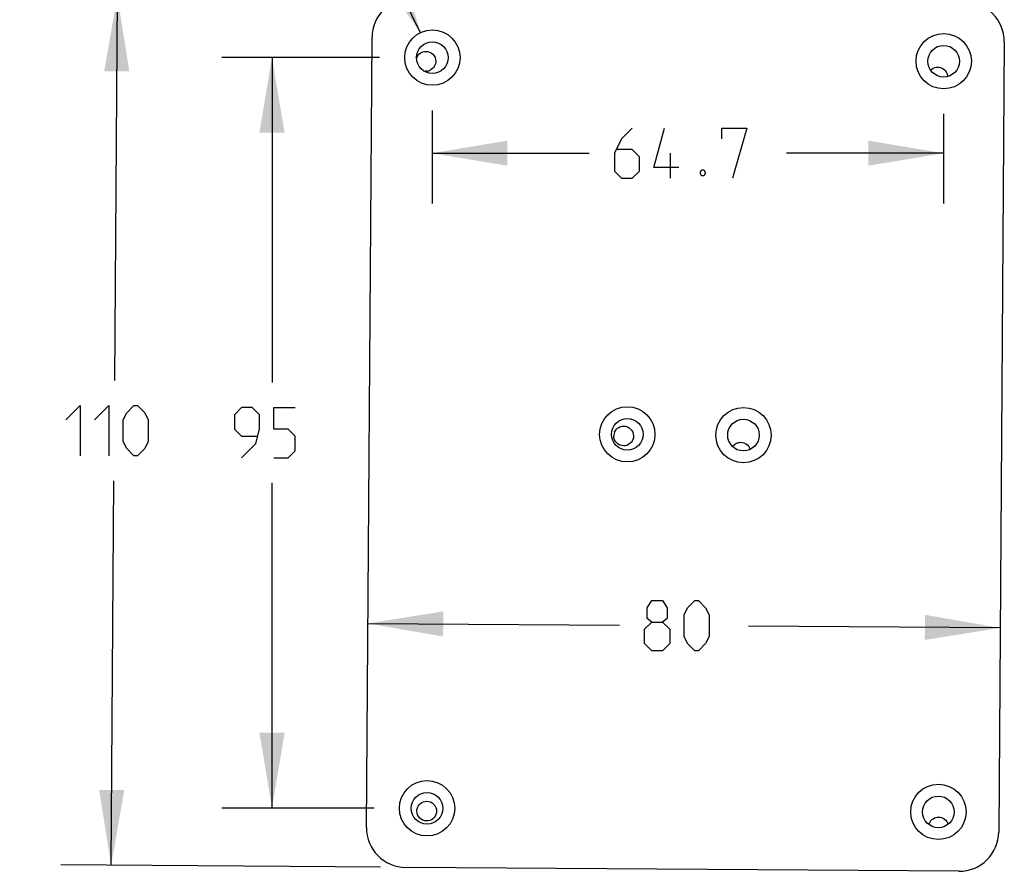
# Model space of a CAD drawing. Header units: inches. Extents: x 0 to 17, y 0 to 11.
# Tile 4 of 29: x 6.3 to 8.8, y 3.1 to 5.2. Entities that reach past the tile are written whole.
import ezdxf

# ---------------------------------------------------------------- set-up
doc = ezdxf.new("R2010")
doc.units = ezdxf.units.IN
doc.header["$LTSCALE"] = 0.935
doc.header["$MEASUREMENT"] = 0
doc.layers.get('0').update_dxf_attribs({"linetype": 'CONTINUOUS'})
doc.styles.add('TEXTSTYLE_2', font='txt', dxfattribs={"width": 0.8})
doc.dimstyles.new('DIMSTYLE_2', dxfattribs={"dimtxt": 0.125, "dimasz": 0.1875, "dimexe": 0.125, "dimexo": 0.0625, "dimgap": 0.0625, "dimtad": 0, "dimtih": 1, "dimtoh": 1, "dimlfac": 2, "dimzin": 4, "dimdsep": 46, "dimtxsty": 'TEXTSTYLE_2', "dimblk": '_FILLED', "dimblk1": '_FILLED', "dimblk2": '_FILLED', "dimcen": 0.09, "dimazin": 1, "dimtfac": 1, "dimtofl": 0, "dimtmove": 0, "dimatfit": 3, "dimldrblk": '_FILLED', "dimfxl": 1, "dimtolj": 1, "dimtzin": 4, "dimarcsym": 0})
doc.dimstyles.new('DIMSTYLE_4', dxfattribs={"dimtxt": 0.125, "dimasz": 0.1875, "dimexe": 0.125, "dimexo": 0.0625, "dimgap": 0.09, "dimtad": 0, "dimtih": 1, "dimtoh": 1, "dimlfac": 2, "dimzin": 4, "dimdsep": 46, "dimtxsty": 'TEXTSTYLE_2', "dimblk": '_FILLED', "dimblk1": '_FILLED', "dimblk2": '_FILLED', "dimcen": 0.09, "dimazin": 1, "dimtfac": 1, "dimtofl": 0, "dimtmove": 0, "dimatfit": 3, "dimldrblk": '_FILLED', "dimfxl": 1, "dimtolj": 1, "dimtzin": 4, "dimarcsym": 0})

# ---------------------------------------------------------------- blocks, each defined once
blk = doc.blocks.new('_FILLED')
at = {"color": 0, "linetype": 'ByBlock'}
blk.add_solid([(0, 0), (-1, 0.167), (-1, -0.167)], dxfattribs=at)
blk = doc.blocks.new('*D7')
at = {"color": 2, "linetype": 'Continuous', "transparency": 16777216}
for p, q in [((7.2434, 5.2279), (6.4473, 5.2335)), ((6.5723, 5.2326), (6.5655, 4.2749)), ((6.557, 3.0673), (6.5637, 4.0249)), ((7.2281, 3.0626), (6.432, 3.0682))]:
    blk.add_line(p, q, dxfattribs=at)
at = {"color": 2, "linetype": 'Continuous', "transparency": 16777216, "xscale": 0.1875, "yscale": 0.1875, "zscale": 0.1875}
for p, rotation in [((6.5723, 5.2326), 89.5959819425), ((6.557, 3.0673), 269.5959819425)]:
    blk.add_blockref('_FILLED', p, dxfattribs=dict(at, rotation=rotation))
at = {"color": 2, "linetype": 'Continuous', "transparency": 16777216, "insert": (6.5646, 4.2124), "char_height": 0.125, "width": 0.361607, "attachment_point": 2, "line_spacing_factor": 0.9, "style": 'TEXTSTYLE_2'}
blk.add_mtext('{\\ftxt;\\W0.0001;\\H0.0001;\\~}{\\ftxt;\\W1.9285714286;\\H0.125; }{\\ftxt;\\W0.0001;\\H0.0001;\\~}', dxfattribs=at)
blk = doc.blocks.new('*D8')
at = {"color": 2, "linetype": 'Continuous', "transparency": 16777216}
for p, q in [((7.1965, 3.6698), (7.8231, 3.6654)), ((8.7712, 3.6587), (8.1446, 3.6631))]:
    blk.add_line(p, q, dxfattribs=at)
at = {"color": 2, "linetype": 'Continuous', "transparency": 16777216, "xscale": 0.1875, "yscale": 0.1875, "zscale": 0.1875}
for p, rotation in [((7.1965, 3.6698), 179.5959819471), ((8.7712, 3.6587), 359.5959819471)]:
    blk.add_blockref('_FILLED', p, dxfattribs=dict(at, rotation=rotation))
at = {"color": 2, "linetype": 'Continuous', "transparency": 16777216, "insert": (7.9838, 3.7268), "char_height": 0.125, "width": 0.294643, "attachment_point": 2, "line_spacing_factor": 0.9, "style": 'TEXTSTYLE_2'}
blk.add_mtext('{\\ftxt;\\W0.0001;\\H0.0001;\\~}{\\ftxt;\\W1.5714285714;\\H0.125; }{\\ftxt;\\W0.0001;\\H0.0001;\\~}', dxfattribs=at)
blk = doc.blocks.new('*D9')
at = {"color": 2, "linetype": 'Continuous', "transparency": 16777216}
for p, q in [((7.1327, 5.5447), (6.9452, 5.5447)), ((7.3271, 5.1415), (7.1327, 5.5447))]:
    blk.add_line(p, q, dxfattribs=at)
at = {"color": 2, "linetype": 'Continuous', "transparency": 16777216, "xscale": 0.1875, "yscale": 0.1875, "zscale": 0.1875, "rotation": 295.7346534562}
blk.add_blockref('_FILLED', (7.3271, 5.1415), dxfattribs=at)
at = {"color": 2, "linetype": 'Continuous', "transparency": 16777216, "insert": (6.8827, 5.6072), "char_height": 0.125, "width": 0.950893, "attachment_point": 3, "line_spacing_factor": 0.9, "style": 'TEXTSTYLE_2'}
blk.add_mtext('{\\ftxt;\\W0.0001;\\H0.0001;\\~}{\\ftxt;\\W0.7857142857;\\H0.125; }{\\ftxt;\\W0.0001;\\H0.0001;\\~}{\\ftxt;\\W0.0001;\\H0.0001;\\~}{\\ftxt;\\W2.0;\\H0.125; }{\\ftxt;\\W0.0001;\\H0.0001;\\~}{\\ftxt;\\W0.0001;\\H0.0001;\\~}{\\ftxt;\\W2.2857142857;\\H0.125; }{\\ftxt;\\W0.0001;\\H0.0001;\\~}', dxfattribs=at)
blk = doc.blocks.new('*D10')
at = {"color": 2, "linetype": 'Continuous', "transparency": 16777216}
for p, q in [((7.2256, 5.0799), (6.8326, 5.0799)), ((6.9576, 5.0799), (6.9576, 4.2699)), ((6.9576, 3.2099), (6.9576, 4.0199)), ((7.2124, 3.2099), (6.8326, 3.2099))]:
    blk.add_line(p, q, dxfattribs=at)
at = {"color": 2, "linetype": 'Continuous', "transparency": 16777216, "xscale": 0.1875, "yscale": 0.1875, "zscale": 0.1875}
for p, rotation in [((6.9576, 5.0799), 90), ((6.9576, 3.2099), 270)]:
    blk.add_blockref('_FILLED', p, dxfattribs=dict(at, rotation=rotation))
at = {"color": 2, "linetype": 'Continuous', "transparency": 16777216, "insert": (6.9576, 4.2074), "char_height": 0.125, "width": 0.28125, "attachment_point": 2, "line_spacing_factor": 0.9, "style": 'TEXTSTYLE_2'}
blk.add_mtext('{\\ftxt;\\W0.0001;\\H0.0001;\\~}{\\ftxt;\\W1.5;\\H0.125; }{\\ftxt;\\W0.0001;\\H0.0001;\\~}', dxfattribs=at)
blk = doc.blocks.new('*D11')
at = {"color": 2, "linetype": 'Continuous', "transparency": 16777216}
for p, q in [((7.3565, 4.948), (7.3565, 4.7162)), ((8.6301, 4.939), (8.6301, 4.7162)), ((7.3565, 4.8412), (7.7478, 4.8412)), ((8.6301, 4.8412), (8.2388, 4.8412))]:
    blk.add_line(p, q, dxfattribs=at)
at = {"color": 2, "linetype": 'Continuous', "transparency": 16777216, "xscale": 0.1875, "yscale": 0.1875, "zscale": 0.1875, "rotation": 180}
blk.add_blockref('_FILLED', (7.3565, 4.8412), dxfattribs=at)
at = {"color": 2, "linetype": 'Continuous', "transparency": 16777216, "xscale": 0.1875, "yscale": 0.1875, "zscale": 0.1875}
blk.add_blockref('_FILLED', (8.6301, 4.8412), dxfattribs=at)
at = {"color": 2, "linetype": 'Continuous', "transparency": 16777216, "insert": (7.9933, 4.9037), "char_height": 0.125, "width": 0.549107, "attachment_point": 2, "line_spacing_factor": 0.9, "style": 'TEXTSTYLE_2'}
blk.add_mtext('{\\ftxt;\\W0.0001;\\H0.0001;\\~}{\\ftxt;\\W2.9285714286;\\H0.125; }{\\ftxt;\\W0.0001;\\H0.0001;\\~}', dxfattribs=at)

msp = doc.modelspace()

# ---------------------------------------------------------------- linework, layer by layer
at = {"color": 7, "linetype": 'Continuous'}
for p, q in [((7.1929, 3.1612), (7.2068, 5.1297)), ((8.7815, 5.1186), (8.7676, 3.1501)), ((7.3374, 5.0946), (7.3409, 5.0949)), ((8.6122, 5.0553), (8.6157, 5.0555)), ((7.3445, 5.046), (7.341, 5.0457)), ((7.8299, 4.1611), (7.8334, 4.1614)), ((8.1216, 4.1207), (8.1251, 4.121)), ((7.837, 4.1125), (7.8335, 4.1122)), ((7.3393, 3.2266), (7.3428, 3.2269)), ((7.3464, 3.178), (7.3429, 3.1777)), ((8.6141, 3.1873), (8.6176, 3.1875)), ((8.6685, 3.0524), (7.2906, 3.0621))]:
    msp.add_line(p, q, dxfattribs=at)
at = {"color": 2, "linetype": 'Continuous'}
msp.add_line((7.9501, 4.7787), (7.9501, 4.8412), dxfattribs=at)
for points in [[(7.8549, 4.9037), (7.8281, 4.8769), (7.8103, 4.8412), (7.8103, 4.7966), (7.8281, 4.7787), (7.8549, 4.7787), (7.8728, 4.7966), (7.8728, 4.8323), (7.8549, 4.8501), (7.8162, 4.8501)], [(7.971, 4.8055), (7.9085, 4.8055), (7.9353, 4.9037)], [(8.0781, 4.8769), (8.0781, 4.9037), (8.1406, 4.9037), (8.1049, 4.7787)], [(8.0335, 4.7995), (8.0365, 4.7936), (8.0365, 4.7906), (8.0335, 4.7847), (8.0275, 4.7847), (8.0246, 4.7906), (8.0246, 4.7936), (8.0275, 4.7995), (8.0335, 4.7995)], [(6.4441, 4.1767), (6.4798, 4.2124), (6.4798, 4.0874)], [(6.5155, 4.1767), (6.5512, 4.2124), (6.5512, 4.0874)], [(6.5869, 4.1232), (6.5869, 4.1767), (6.5959, 4.1946), (6.6137, 4.2124), (6.6227, 4.2124), (6.6405, 4.1946), (6.6494, 4.1767), (6.6494, 4.1232), (6.6405, 4.1053), (6.6227, 4.0874), (6.6137, 4.0874), (6.5959, 4.1053), (6.5869, 4.1232)], [(6.8817, 4.0824), (6.9174, 4.1181), (6.9264, 4.1538), (6.9264, 4.1895), (6.9085, 4.2074), (6.8817, 4.2074), (6.8639, 4.1895), (6.8639, 4.1538), (6.8817, 4.136), (6.9204, 4.136)], [(6.9621, 4.0824), (6.9978, 4.0824), (7.0156, 4.1002), (7.0156, 4.136), (6.9978, 4.1538), (6.9621, 4.1538), (6.9621, 4.2074), (7.0156, 4.2074)], [(7.9035, 3.6732), (7.8916, 3.6821), (7.8916, 3.7089), (7.9035, 3.7268), (7.9303, 3.7268), (7.9422, 3.7089), (7.9422, 3.6821), (7.9303, 3.6732), (7.9481, 3.6554), (7.9481, 3.6196), (7.9303, 3.6018), (7.9035, 3.6018), (7.8856, 3.6196)], [(7.9838, 3.6375), (7.9838, 3.6911), (7.9928, 3.7089), (8.0106, 3.7268), (8.0196, 3.7268), (8.0374, 3.7089), (8.0463, 3.6911), (8.0463, 3.6375), (8.0374, 3.6196), (8.0196, 3.6018), (8.0106, 3.6018), (7.9928, 3.6196), (7.9838, 3.6375)], [(7.8856, 3.6196), (7.8856, 3.6554), (7.9035, 3.6732), (7.9303, 3.6732)]]:
    msp.add_lwpolyline(points, dxfattribs=at)
at = {"color": 7, "linetype": 'Continuous'}
for centre, radius in [((7.357, 5.0794), 0.0689), ((8.6306, 5.0704), 0.0689), ((7.357, 5.0794), 0.0394), ((8.6306, 5.0704), 0.0394), ((7.8425, 4.1409), 0.0689), ((8.1319, 4.1389), 0.0689), ((7.8425, 4.1409), 0.0394), ((8.1319, 4.1389), 0.0394), ((7.3438, 3.2094), 0.0689), ((8.6174, 3.2004), 0.0689), ((7.3438, 3.2094), 0.0394), ((8.6174, 3.2004), 0.0394)]:
    msp.add_circle(centre, radius, dxfattribs=at)
for centre, radius, start, end in [((7.3052, 5.129), 0.0984, 89.596, 179.596), ((8.6831, 5.1193), 0.0984, 359.596, 89.596), ((7.3408, 5.0704), 0.0244, 157.3709, 161.9544), ((7.341, 5.0704), 0.0247, 256.5097, 269.9916), ((7.3409, 5.0705), 0.0248, 278.312, 292.6371), ((7.3411, 5.07), 0.0243, 292.6981, 295.0508), ((7.8337, 4.1367), 0.0248, 157.4261, 172.4857), ((7.8333, 4.1368), 0.0244, 172.4707, 179.9749), ((7.2913, 3.1605), 0.0984, 179.596, 269.596), ((8.6692, 3.1508), 0.0984, 269.596, 359.596)]:
    msp.add_arc(centre, radius, start, end, dxfattribs=at)
for points in [[(7.3182, 5.0798), (7.3195, 5.0827), (7.3213, 5.0854), (7.3235, 5.0877)], [(7.3235, 5.0877), (7.3272, 5.0913), (7.3323, 5.0939), (7.3374, 5.0946)], [(8.5984, 5.0483), (8.602, 5.052), (8.6071, 5.0545), (8.6122, 5.0552)], [(8.6384, 5.0404), (8.6395, 5.0379), (8.6401, 5.0351), (8.6403, 5.0323)]]:
    msp.add_open_spline(points, degree=3, dxfattribs=at)
for points, knots in [([(7.3409, 5.0949), (7.3472, 5.0949), (7.3603, 5.0896), (7.3655, 5.0766), (7.3655, 5.0703)], [0, 0, 0, 0, 0.5, 1, 1, 1, 1]), ([(7.3655, 5.0703), (7.3655, 5.0657), (7.3628, 5.0564), (7.3555, 5.05), (7.3513, 5.048)], [0, 0, 0, 0, 0.500152, 1, 1, 1, 1]), ([(8.6157, 5.0555), (8.6205, 5.0555), (8.6302, 5.0526), (8.6366, 5.0448), (8.6384, 5.0404)], [0, 0, 0, 0, 0.500125, 1, 1, 1, 1]), ([(7.8108, 4.1463), (7.8124, 4.1501), (7.8177, 4.1571), (7.8258, 4.1605), (7.8299, 4.1611)], [0, 0, 0, 0, 0.499704, 1, 1, 1, 1]), ([(7.8334, 4.1614), (7.8397, 4.1614), (7.8528, 4.1561), (7.858, 4.1431), (7.858, 4.1368)], [0, 0, 0, 0, 0.5, 1, 1, 1, 1]), ([(7.8335, 4.1122), (7.8272, 4.1122), (7.8141, 4.1175), (7.8089, 4.1305), (7.8089, 4.1368)], [0, 0, 0, 0, 0.5, 1, 1, 1, 1]), ([(7.858, 4.1368), (7.858, 4.1311), (7.8538, 4.1192), (7.8427, 4.1133), (7.837, 4.1125)], [0, 0, 0, 0, 0.499918, 1, 1, 1, 1]), ([(8.1049, 4.1104), (8.1068, 4.1131), (8.1118, 4.1179), (8.1183, 4.1203), (8.1216, 4.1207)], [0, 0, 0, 0, 0.499526, 1, 1, 1, 1]), ([(8.1251, 4.121), (8.1302, 4.121), (8.1408, 4.1176), (8.1472, 4.1085), (8.1486, 4.1035)], [0, 0, 0, 0, 0.500032, 1, 1, 1, 1]), ([(7.3183, 3.2023), (7.3183, 3.208), (7.3226, 3.2198), (7.3337, 3.2258), (7.3393, 3.2266)], [0, 0, 0, 0, 0.499918, 1, 1, 1, 1]), ([(7.3428, 3.2269), (7.3491, 3.2269), (7.3622, 3.2216), (7.3674, 3.2086), (7.3674, 3.2023)], [0, 0, 0, 0, 0.5, 1, 1, 1, 1]), ([(7.3429, 3.1777), (7.3366, 3.1777), (7.3235, 3.1829), (7.3183, 3.196), (7.3183, 3.2023)], [0, 0, 0, 0, 0.5, 1, 1, 1, 1]), ([(7.3674, 3.2023), (7.3674, 3.1966), (7.3631, 3.1847), (7.352, 3.1788), (7.3464, 3.178)], [0, 0, 0, 0, 0.499918, 1, 1, 1, 1]), ([(8.5939, 3.169), (8.595, 3.1736), (8.6002, 3.1823), (8.6094, 3.1866), (8.6141, 3.1873)], [0, 0, 0, 0, 0.499898, 1, 1, 1, 1]), ([(8.6176, 3.1875), (8.6229, 3.1875), (8.6337, 3.184), (8.64, 3.1745), (8.6414, 3.1694)], [0, 0, 0, 0, 0.500005, 1, 1, 1, 1])]:
    msp.add_open_spline(points, degree=3, knots=knots, dxfattribs=at)

# ---------------------------------------------------------------- dimensions: what is measured, and where the dimension line sits
at = {"color": 2, "linetype": 'Continuous'}
dim = msp.add_radius_dim(center=(7.357, 5.0794), mpoint=(7.3271, 5.1415), text='{\\ftxt;\\W0.0001;\\H0.0001;\\~}{\\ftxt;\\W0.7857142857;\\H0.125; }{\\ftxt;\\W0.0001;\\H0.0001;\\~}{\\ftxt;\\W0.0001;\\H0.0001;\\~}{\\ftxt;\\W2.0;\\H0.125; }{\\ftxt;\\W0.0001;\\H0.0001;\\~}{\\ftxt;\\W0.0001;\\H0.0001;\\~}{\\ftxt;\\W2.2857142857;\\H0.125; }{\\ftxt;\\W0.0001;\\H0.0001;\\~}', dimstyle='DIMSTYLE_4', override={"dimpost": '<>'}, dxfattribs=at)
dim.commit()
dim.dimension.update_dxf_attribs({"geometry": '*D9', "text_midpoint": (6.597, 5.4822), "dimtype": 164})
for base, p1, p2, angle, text, picture, middle in [((6.557, 3.0673), (7.3059, 5.2274), (7.2906, 3.0621), 269.596, '{\\ftxt;\\W0.0001;\\H0.0001;\\~}{\\ftxt;\\W1.9285714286;\\H0.125; }{\\ftxt;\\W0.0001;\\H0.0001;\\~}', '*D7', (6.5468, 4.1499)), ((8.7712, 3.6587), (7.2068, 5.1297), (8.7815, 5.1186), 359.596, '{\\ftxt;\\W0.0001;\\H0.0001;\\~}{\\ftxt;\\W1.5714285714;\\H0.125; }{\\ftxt;\\W0.0001;\\H0.0001;\\~}', '*D8', (7.966, 3.6643)), ((6.9576, 3.2099), (7.2881, 5.0799), (7.2749, 3.2099), 270, '{\\ftxt;\\W0.0001;\\H0.0001;\\~}{\\ftxt;\\W1.5;\\H0.125; }{\\ftxt;\\W0.0001;\\H0.0001;\\~}', '*D10', (6.9397, 4.1449))]:
    dim = msp.add_linear_dim(base=base, p1=p1, p2=p2, angle=angle, text=text, dimstyle='DIMSTYLE_2', dxfattribs=at)
    dim.commit()
    dim.dimension.update_dxf_attribs({"geometry": picture, "text_midpoint": middle, "dimtype": 160})
dim = msp.add_linear_dim(base=(8.6301, 4.8412), p1=(7.3565, 4.6537), p2=(8.6301, 4.6537), text='{\\ftxt;\\W0.0001;\\H0.0001;\\~}{\\ftxt;\\W2.9285714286;\\H0.125; }{\\ftxt;\\W0.0001;\\H0.0001;\\~}', dimstyle='DIMSTYLE_2', dxfattribs=at)
dim.commit()
dim.dimension.update_dxf_attribs({"geometry": '*D11', "text_midpoint": (7.9754, 4.8412), "dimtype": 160})

doc.saveas('drawing.dxf')
